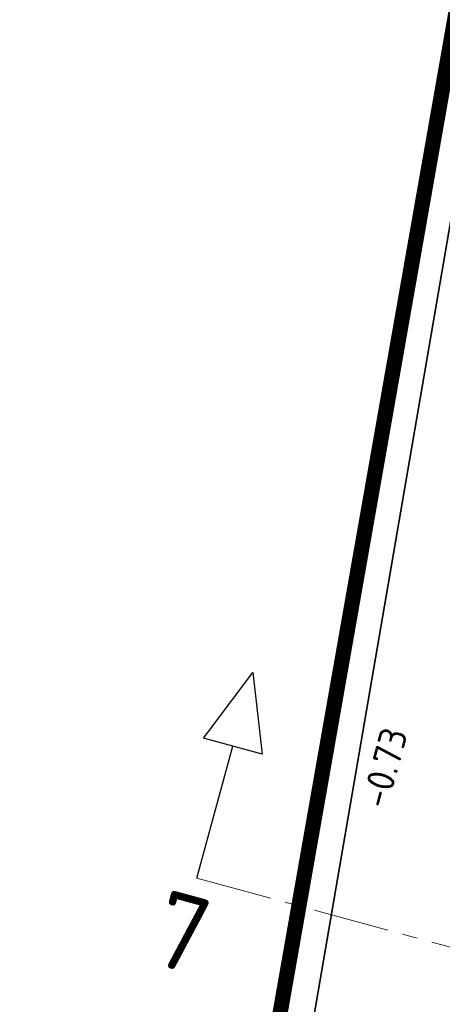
# Model space of a CAD drawing. Header units: metres. Extents: x 2514 to 227642, y 1683 to 852646.
# Tile 58 of 256: x 113612.86 to 113618.41, y 426371.58 to 426384.52. Entities that reach past the tile are written whole.
import ezdxf
from ezdxf.enums import TextEntityAlignment as Align

# ---------------------------------------------------------------- set-up
doc = ezdxf.new("R2010")
doc.units = ezdxf.units.M
doc.linetypes.add('XX-CENTER', pattern=[8, 5, -1, 1, -1])
for name, color, linetype, lineweight in [('B-WE-GR-BEPLANTING_CULTUUR_HEESTERS-GV', 252, 'Continuous', 18), ('B-WE-OG-BEBOUWING-GV', 4, 'Continuous', 35), ('N-WE-KG-WERKGRENS-G', 7, 'XX-CENTER', 35), ('N-WE-VH-NAP-T18', 1, 'Continuous', 18), ('X-XX-AL-VERWIJZING-S', 7, 'Continuous', 25), ('X-XX-AL-VERWIJZING_DOORSNEDE-G', 7, 'XX-CENTER', 18)]:
    doc.layers.add(name, color=color, linetype=linetype, lineweight=lineweight)
doc.styles.add('ISO', font='NLCS-ISO.ttf')
doc.styles.add('NLCS-ISO', font='NLCS-ISO.ttf', dxfattribs={"height": 1.8})

# ---------------------------------------------------------------- blocks, each defined once
blk = doc.blocks.new('SAL-VERWIJZING_DOORSNEDE_BOVEN-SO')
for p, q in [((-2, 9), (0, 14)), ((0, 14), (2, 9)), ((2, 9), (-2, 9)), ((0, 0), (0, 9))]:
    blk.add_line(p, q)
at = {"lineweight": 50, "style": 'NLCS-ISO'}
blk.add_attdef('...', text='', height=5, dxfattribs=at).set_placement((-0.053, -1.188), align=Align.TOP_CENTER)

msp = doc.modelspace()

# ---------------------------------------------------------------- linework, layer by layer
at = {"layer": 'B-WE-GR-BEPLANTING_CULTUUR_HEESTERS-GV'}
msp.add_lwpolyline([(113626.643, 426382.31), (113618.975, 426384.485), (113614, 426355.577), (113601.695, 426357.694), (113601.317, 426355.593), (113601.139, 426355.625), (113600.888, 426354.231), (113609.551, 426348.234), (113617.62, 426348.685)], close=True, dxfattribs=at)
at = {"layer": 'B-WE-OG-BEBOUWING-GV'}
msp.add_lwpolyline([(113601.695, 426357.694), (113614, 426355.577), (113618.975, 426384.485), (113619.62, 426388.23), (113607.452, 426390.375)], dxfattribs=at)
at = {"layer": 'N-WE-KG-WERKGRENS-G', "ltscale": 0.5, "const_width": 0.2, "flags": 128}
msp.add_lwpolyline([(113539.652, 426425.541), (113533.034, 426426.579), (113512.978, 426310.885), (113509.106, 426305.095), (113507.039, 426292.73), (113504.728, 426279.396), (113497.949, 426267.392), (113491.721, 426263.905), (113496.136, 426256.365), (113502.435, 426260.053, -0.182232), (113509.838, 426261.318, -0.126544), (113516.642, 426258.09), (113523.828, 426262.829), (113521.668, 426266.104), (113525.98, 426265.334), (113539.291, 426339.571), (113541.863, 426353.106), (113543.716, 426365.72), (113550.178, 426401.905), (113551.547, 426409.78), (113574.553, 426405.734), (113573.157, 426397.506), (113607.198, 426391.573), (113606.914, 426389.946), (113619.162, 426387.845), (113613.609, 426356.275), (113601.182, 426358.276), (113600.845, 426356.182), (113597.954, 426356.648), (113593.562, 426350.547), (113574.97, 426354.003), (113574.327, 426350.546), (113615.634, 426343.691), (113593.57, 426263.699, 0.356973), (113596.583, 426256.89), (113595.271, 426248.698), (113599.487, 426248.023), (113601.054, 426254.868), (113602.72, 426255.869), (113636.901, 426249.843), (113711.239, 426237.251), (113711.078, 426236.35), (113716.526, 426235.533), (113716.685, 426236.595), (113718.512, 426236.321), (113734.103, 426277.353), (113735.865, 426278.617), (113776.182, 426271.575), (113774.564, 426262.996), (113804.256, 426258), (113798.274, 426223.759), (113796.469, 426212.743), (113816.717, 426209.189), (113821.532, 426236.979), (113822.449, 426236.82), (113823.388, 426242.034), (113822.132, 426242.26), (113830.108, 426272.94), (113832.685, 426287.571), (113850.983, 426284.543), (113878.799, 426279.99), (113865.198, 426203.132), (113884.246, 426200.097), (113884.458, 426196.374), (113883.446, 426190.397), (113921.214, 426183.978), (113921.482, 426185.328), (113923.778, 426184.872), (113926.223, 426198.093), (113928.449, 426210.745), (113964.907, 426204.42), (113960.406, 426178.602), (113963.561, 426178.134), (113967.734, 426203.401), (113997.515, 426198.193), (113998.702, 426198.006), (113998.957, 426199.616), (114022.375, 426195.633), (114018.261, 426170.621), (114024.177, 426169.647), (114029.085, 426200.395), (114026.448, 426200.718), (114031.499, 426230.088), (114054.44, 426226.248), (114057.477, 426225.696), (114056.841, 426222.197), (114059.961, 426221.626), (114065.65, 426244.354), (114035.59, 426249.218), (114041.184, 426283.399), (114056.073, 426280.709), (114056.721, 426283.698), (114042.185, 426286.164), (114046.915, 426313.16), (114065.34, 426310.078), (114066.402, 426316.804), (114058.916, 426317.879), (114056.3, 426327.344), (114067.79, 426392.772), (114039.145, 426397.909), (113967.805, 426410.127), (113958.58, 426362.909), (114027.859, 426351.392), (114036.556, 426349.826), (114034.317, 426336.794), (114032.043, 426337.194), (114031.497, 426333.947), (114035.343, 426333.283), (114031.409, 426310.162), (113989.982, 426317.452), (113994.21, 426340.55), (114008.87, 426338.023), (114009.525, 426341.433), (113875.208, 426365.513)], format="xyb", dxfattribs=at)
at = {"layer": 'X-XX-AL-VERWIJZING_DOORSNEDE-G', "ltscale": 0.2, "flags": 128}
msp.add_lwpolyline([(113615.188, 426373.238), (113632.307, 426368.584)], dxfattribs=at)

# ---------------------------------------------------------------- block references
at = {"layer": 'X-XX-AL-VERWIJZING-S', "ltscale": 0.2, "xscale": 0.2, "yscale": 0.2, "zscale": 0.2, "rotation": 344.7893012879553}
msp.add_blockref('SAL-VERWIJZING_DOORSNEDE_BOVEN-SO', (113615.188, 426373.238), dxfattribs=at).add_auto_attribs({'...': '7'})

# ---------------------------------------------------------------- texts
at = {"layer": 'N-WE-VH-NAP-T18', "style": 'ISO'}
msp.add_text('-0.73', height=0.36, rotation=74.7893, dxfattribs=at).set_placement((113617.69, 426374.136))

doc.saveas('drawing.dxf')
